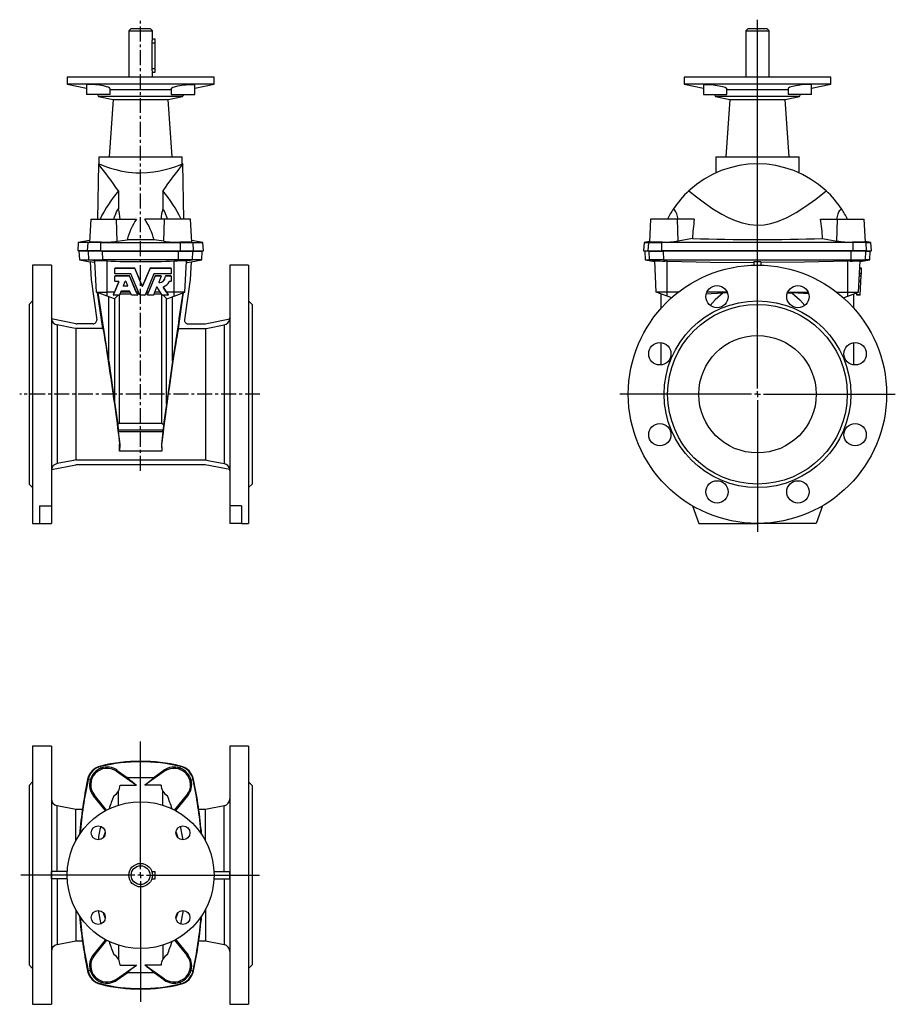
# Model space of a CAD drawing. Extents: x -3 to 26.3, y -4.8 to 28.2.
import ezdxf

# ---------------------------------------------------------------- set-up
doc = ezdxf.new("R2010")
doc.units = 0
doc.linetypes.add('CENTERX2', pattern=[0.8, 0.5, -0.1, 0.1, -0.1])
doc.layers.get('0').update_dxf_attribs({"linetype": 'CONTINUOUS'})
doc.layers.add('FORMAT', color=7, linetype='CONTINUOUS')

# ---------------------------------------------------------------- blocks, each defined once
blk = doc.blocks.new('SW_CENTERMARKSYMBOL_0')
at = {"layer": 'FORMAT', "color": 0}
for p, q in [((0, 0.197), (0, 12.56)), ((-0.197, 0), (-4.613, 0)), ((0, 0), (-0.098, 0)), ((0, 0), (0, 0.098)), ((0, 0), (0, -0.098)), ((0, 0), (0.098, 0)), ((0.197, 0), (4.622, 0)), ((0, -0.197), (0, -4.613))]:
    blk.add_line(p, q, dxfattribs=at)
blk = doc.blocks.new('SW_CENTERMARKSYMBOL_1')
at = {"layer": 'FORMAT', "color": 0}
for p, q in [((0, 0.197), (0, 4.485)), ((-0.197, 0), (-4.016, 0)), ((0, 0), (-0.098, 0)), ((0, 0), (0, 0.098)), ((0, 0), (0, -0.098)), ((0, 0), (0.098, 0)), ((0.197, 0), (3.983, 0)), ((0, -0.197), (0, -4.248))]:
    blk.add_line(p, q, dxfattribs=at)

msp = doc.modelspace()

# ---------------------------------------------------------------- linework, layer by layer
at = {"color": 7, "linetype": 'CONTINUOUS'}
for p, q in [((0.695, 27.908), (0.616, 27.829)), ((0.616, 27.829), (0.616, 26.284)), ((0.616, 27.829), (1.404, 27.829)), ((0.695, 27.908), (1.325, 27.908)), ((1.404, 27.829), (1.325, 27.908)), ((1.404, 27.552), (1.404, 27.829)), ((21.38, 27.908), (21.301, 27.829)), ((21.301, 27.829), (21.301, 26.284)), ((21.301, 27.829), (21.695, 27.829)), ((21.38, 27.908), (21.695, 27.908)), ((21.695, 27.908), (22.01, 27.908)), ((21.695, 27.829), (22.089, 27.829)), ((22.089, 27.829), (22.01, 27.908)), ((22.089, 26.284), (22.089, 27.829)), ((1.386, 27.435), (1.386, 26.569)), ((1.502, 27.553), (1.403, 27.553)), ((1.502, 27.435), (1.502, 27.553)), ((1.502, 26.569), (1.502, 27.435)), ((1.403, 26.451), (1.502, 26.451)), ((1.404, 26.284), (1.404, 26.452)), ((1.502, 26.451), (1.502, 26.569)), ((-1.451, 26.284), (-1.451, 26.048)), ((3.471, 26.284), (-1.451, 26.284)), ((3.471, 26.048), (3.471, 26.284)), ((19.234, 26.284), (19.234, 26.048)), ((21.695, 26.284), (19.234, 26.284)), ((24.156, 26.284), (21.695, 26.284)), ((24.156, 26.048), (24.156, 26.284)), ((-1.451, 26.048), (-0.803, 25.911)), ((3.471, 26.048), (-1.451, 26.048)), ((-0.803, 26.015), (-0.803, 25.694)), ((-0.016, 25.694), (-0.016, 25.898)), ((2.036, 25.851), (-0.016, 25.851)), ((2.036, 25.898), (2.036, 25.694)), ((2.824, 25.911), (3.471, 26.048)), ((2.824, 25.694), (2.824, 26.015)), ((19.234, 26.048), (19.881, 25.911)), ((21.695, 26.048), (19.234, 26.048)), ((19.881, 26.014), (19.881, 25.694)), ((20.669, 25.694), (20.669, 25.898)), ((21.695, 25.851), (20.669, 25.851)), ((24.156, 26.048), (21.695, 26.048)), ((22.721, 25.851), (21.695, 25.851)), ((22.721, 25.898), (22.721, 25.694)), ((23.508, 25.911), (24.156, 26.048)), ((23.508, 25.694), (23.508, 26.014)), ((-0.016, 25.694), (-0.803, 25.694)), ((-0.434, 25.694), (-0.399, 25.635)), ((-0.399, 25.635), (0.086, 25.532)), ((2.42, 25.635), (-0.399, 25.635)), ((0.086, 25.532), (-0.049, 23.607)), ((0.086, 25.532), (1.935, 25.532)), ((1.935, 25.532), (2.42, 25.635)), ((2.069, 23.607), (1.935, 25.532)), ((2.036, 25.694), (2.824, 25.694)), ((2.42, 25.635), (2.454, 25.694)), ((19.881, 25.694), (20.275, 25.694)), ((20.251, 25.694), (20.285, 25.635)), ((20.275, 25.694), (20.669, 25.694)), ((20.285, 25.635), (20.77, 25.532)), ((21.695, 25.635), (20.285, 25.635)), ((20.77, 25.532), (20.636, 23.607)), ((20.77, 25.532), (22.619, 25.532)), ((23.104, 25.635), (21.695, 25.635)), ((22.619, 25.532), (23.104, 25.635)), ((22.754, 23.607), (22.619, 25.532)), ((23.115, 25.694), (22.721, 25.694)), ((23.104, 25.635), (23.139, 25.694)), ((23.508, 25.694), (23.115, 25.694)), ((-0.388, 23.607), (-0.388, 23.37)), ((-0.388, 23.607), (2.408, 23.607)), ((2.408, 23.371), (2.408, 23.607)), ((20.297, 23.607), (20.297, 23.071)), ((20.297, 23.607), (23.093, 23.607)), ((23.093, 23.069), (23.093, 23.607)), ((-0.407, 23.371), (-0.44, 21.521)), ((-0.385, 23.371), (-0.407, 23.371)), ((2.427, 23.371), (2.408, 23.371)), ((2.46, 21.521), (2.427, 23.371)), ((0.265, 22.47), (0.265, 21.861)), ((1.755, 22.47), (1.755, 21.861)), ((-0.663, 21.521), (-0.704, 20.751)), ((-0.663, 21.521), (0.204, 21.521)), ((0.204, 21.521), (0.869, 21.521)), ((1.816, 21.521), (1.151, 21.521)), ((2.683, 21.521), (1.816, 21.521)), ((2.724, 20.751), (2.683, 21.521)), ((18.112, 21.521), (18.072, 20.748)), ((19.01, 21.521), (18.112, 21.521)), ((19.577, 21.521), (19.01, 21.521)), ((23.813, 21.521), (24.38, 21.521)), ((24.38, 21.521), (25.278, 21.521)), ((25.318, 20.748), (25.278, 21.521)), ((-0.701, 20.803), (-1.082, 20.736)), ((0.227, 20.777), (0.558, 20.825)), ((1.794, 20.777), (1.463, 20.825)), ((3.102, 20.736), (2.721, 20.803)), ((19.514, 20.867), (19.035, 20.785)), ((23.876, 20.867), (24.355, 20.785)), ((-1.082, 20.736), (-1.096, 20.458)), ((-0.753, 20.736), (-1.082, 20.736)), ((-0.324, 20.736), (-0.753, 20.736)), ((-0.324, 20.736), (2.344, 20.736)), ((2.344, 20.736), (2.773, 20.736)), ((2.773, 20.736), (3.102, 20.736)), ((3.116, 20.458), (3.102, 20.736)), ((17.891, 20.736), (17.876, 20.458)), ((18.073, 20.768), (17.891, 20.736)), ((17.891, 20.736), (18.049, 20.736)), ((18.049, 20.736), (18.492, 20.736)), ((24.898, 20.736), (18.492, 20.736)), ((25.341, 20.736), (24.898, 20.736)), ((25.499, 20.736), (25.317, 20.768)), ((25.341, 20.736), (25.499, 20.736)), ((25.514, 20.458), (25.499, 20.736)), ((-0.767, 20.458), (-1.096, 20.458)), ((-1.058, 20.45), (-1.042, 20.152)), ((-0.741, 20.45), (-1.058, 20.45)), ((-1.042, 20.152), (-0.684, 20.088)), ((-1.042, 20.152), (-0.725, 20.152)), ((-0.327, 20.458), (-0.767, 20.458)), ((-0.265, 20.45), (-0.741, 20.45)), ((-0.725, 20.152), (-0.262, 20.152)), ((-0.327, 20.458), (2.348, 20.458)), ((-0.265, 20.45), (2.285, 20.45)), ((2.282, 20.152), (-0.262, 20.152)), ((0.577, 20.458), (0.577, 20.45)), ((1.443, 20.45), (1.443, 20.458)), ((2.745, 20.152), (2.282, 20.152)), ((2.285, 20.45), (2.761, 20.45)), ((2.348, 20.458), (2.787, 20.458)), ((2.704, 20.088), (3.063, 20.152)), ((3.063, 20.152), (2.745, 20.152)), ((2.761, 20.45), (3.078, 20.45)), ((2.787, 20.458), (3.116, 20.458)), ((3.063, 20.152), (3.078, 20.45)), ((17.876, 20.458), (18.035, 20.458)), ((17.915, 20.45), (17.931, 20.152)), ((18.061, 20.45), (17.915, 20.45)), ((17.931, 20.152), (18.249, 20.096)), ((17.931, 20.152), (18.076, 20.152)), ((18.035, 20.458), (18.489, 20.458)), ((18.061, 20.45), (18.549, 20.45)), ((18.552, 20.152), (18.076, 20.152)), ((24.901, 20.458), (18.489, 20.458)), ((24.841, 20.45), (18.549, 20.45)), ((18.552, 20.152), (24.838, 20.152)), ((21.262, 20.458), (21.262, 20.45)), ((22.128, 20.45), (22.128, 20.458)), ((24.838, 20.152), (25.314, 20.152)), ((25.329, 20.45), (24.841, 20.45)), ((25.355, 20.458), (24.901, 20.458)), ((25.141, 20.096), (25.459, 20.152)), ((25.459, 20.152), (25.314, 20.152)), ((25.329, 20.45), (25.474, 20.45)), ((25.355, 20.458), (25.514, 20.458)), ((25.459, 20.152), (25.474, 20.45)), ((-1.982, 19.977), (-2.612, 19.977)), ((-2.612, 19.977), (-2.612, 11.316)), ((-1.982, 19.977), (-1.982, 11.907)), ((-0.684, 20.089), (-0.652, 19.489)), ((-0.522, 20.115), (-0.527, 20.114)), ((-0.473, 19.072), (-0.527, 20.114)), ((-0.112, 20.116), (-0.219, 20.118)), ((0.15, 19.864), (0.15, 19.867)), ((0.15, 19.694), (0.15, 19.864)), ((0.805, 19.877), (0.159, 19.877)), ((0.159, 19.874), (0.805, 19.874)), ((1.06, 19.276), (0.814, 19.871)), ((0.814, 19.868), (1.06, 19.273)), ((1.325, 19.871), (1.078, 19.276)), ((1.078, 19.273), (1.325, 19.868)), ((2.03, 19.877), (1.333, 19.877)), ((1.333, 19.874), (2.03, 19.874)), ((2.04, 19.864), (2.04, 19.867)), ((2.04, 19.864), (2.04, 19.694)), ((2.132, 20.116), (2.239, 20.118)), ((2.493, 19.072), (2.548, 20.114)), ((2.542, 20.115), (2.548, 20.114)), ((2.704, 20.089), (2.673, 19.489)), ((4.632, 19.977), (4.002, 19.977)), ((4.002, 19.977), (4.002, 11.907)), ((4.632, 19.977), (4.632, 11.316)), ((18.248, 20.116), (18.262, 20.118)), ((18.303, 19.072), (18.248, 20.116)), ((18.593, 20.115), (18.663, 20.114)), ((21.577, 20.089), (21.577, 19.976)), ((21.813, 20.089), (21.813, 19.976)), ((24.797, 20.115), (24.726, 20.114)), ((25.087, 19.072), (25.142, 20.116)), ((25.142, 20.116), (25.128, 20.118)), ((25.188, 19.874), (25.129, 19.877)), ((25.179, 19.694), (25.188, 19.864)), ((-0.652, 19.489), (-0.463, 18.143)), ((0.15, 19.606), (0.15, 19.609)), ((0.15, 19.436), (0.15, 19.606)), ((0.679, 19.685), (0.159, 19.685)), ((0.632, 19.618), (0.159, 19.618)), ((0.159, 19.615), (0.632, 19.615)), ((0.865, 19.072), (0.641, 19.612)), ((0.641, 19.609), (0.901, 18.981)), ((0.98, 18.974), (0.687, 19.679)), ((1.451, 19.679), (1.158, 18.974)), ((1.237, 18.981), (1.498, 19.609)), ((1.498, 19.612), (1.273, 19.072)), ((2.03, 19.685), (1.46, 19.685)), ((1.69, 19.618), (1.506, 19.618)), ((1.506, 19.615), (1.69, 19.615)), ((1.699, 19.602), (1.617, 19.403)), ((1.7, 19.606), (1.7, 19.609)), ((1.841, 19.609), (1.841, 19.606)), ((2.03, 19.618), (1.85, 19.618)), ((1.85, 19.615), (2.03, 19.615)), ((2.04, 19.606), (2.04, 19.609)), ((2.04, 19.606), (2.04, 19.436)), ((2.673, 19.489), (2.483, 18.143)), ((25.175, 19.615), (25.116, 19.618)), ((25.179, 19.685), (25.12, 19.688)), ((25.165, 19.436), (25.174, 19.606)), ((25.175, 19.615), (25.178, 19.679)), ((0.099, 18.981), (0.279, 19.413)), ((0.279, 19.417), (0.136, 19.072)), ((0.27, 19.426), (0.159, 19.426)), ((0.279, 19.419), (0.279, 19.417)), ((0.431, 19.287), (0.492, 19.433)), ((0.44, 19.277), (0.561, 19.277)), ((0.561, 19.274), (0.44, 19.274)), ((0.509, 19.433), (0.57, 19.287)), ((1.547, 19.236), (1.438, 18.974)), ((1.733, 18.972), (1.564, 19.237)), ((1.878, 19.072), (1.772, 19.238)), ((1.772, 19.235), (1.933, 18.982)), ((2.03, 19.426), (1.976, 19.426)), ((25.165, 19.426), (25.106, 19.43)), ((25.142, 18.981), (25.164, 19.413)), ((-0.473, 19.072), (-0.112, 19.072)), ((-0.112, 18.94), (-0.473, 19.072)), ((-0.261, 17.848), (-0.43, 19.056)), ((0.136, 19.072), (-0.112, 19.072)), ((0.133, 18.851), (-0.112, 18.94)), ((-0.061, 16.755), (-0.061, 18.922)), ((0.099, 18.987), (0.126, 19.05)), ((0.099, 18.983), (0.099, 18.977)), ((0.292, 18.968), (0.108, 18.968)), ((0.126, 19.05), (0.136, 19.072)), ((0.142, 18.853), (0.133, 18.851)), ((0.257, 18.968), (0.142, 18.853)), ((0.142, 15.318), (0.142, 18.853)), ((0.351, 19.094), (0.301, 18.974)), ((0.301, 14.676), (0.301, 18.975)), ((0.317, 19.012), (0.684, 19.012)), ((0.659, 19.072), (0.342, 19.072)), ((0.641, 19.1), (0.36, 19.1)), ((0.7, 18.974), (0.65, 19.094)), ((0.893, 18.968), (0.709, 18.968)), ((0.865, 19.072), (0.875, 19.05)), ((0.939, 19.072), (0.865, 19.072)), ((0.875, 19.05), (0.901, 18.987)), ((0.891, 19.012), (0.964, 19.012)), ((0.902, 18.977), (0.902, 18.983)), ((1.15, 18.968), (0.989, 18.968)), ((1.174, 19.012), (1.247, 19.012)), ((1.273, 19.072), (1.199, 19.072)), ((1.236, 18.983), (1.236, 18.977)), ((1.237, 18.987), (1.263, 19.05)), ((1.43, 18.968), (1.246, 18.968)), ((1.263, 19.05), (1.273, 19.072)), ((1.454, 19.012), (1.707, 19.012)), ((1.669, 19.072), (1.479, 19.072)), ((1.719, 14.676), (1.719, 18.994)), ((1.925, 18.968), (1.741, 18.968)), ((1.763, 18.968), (1.878, 18.853)), ((2.132, 19.072), (1.878, 19.072)), ((1.878, 19.072), (1.894, 19.05)), ((1.878, 18.853), (1.888, 18.851)), ((1.878, 15.318), (1.878, 18.853)), ((1.888, 18.851), (2.132, 18.94)), ((1.894, 19.05), (1.933, 18.988)), ((1.934, 18.977), (1.934, 18.983)), ((2.081, 16.755), (2.081, 18.922)), ((2.493, 19.072), (2.132, 19.072)), ((2.132, 18.94), (2.493, 19.072)), ((2.281, 17.848), (2.451, 19.056)), ((18.663, 19.072), (18.303, 19.072)), ((18.663, 18.94), (18.303, 19.072)), ((18.467, 18.533), (18.467, 19.012)), ((19.045, 19.072), (18.663, 19.072)), ((18.818, 18.884), (18.663, 18.94)), ((20.681, 19.072), (19.997, 19.072)), ((20.69, 19.05), (20.544, 19.049)), ((22.7, 19.05), (22.846, 19.049)), ((22.709, 19.072), (23.393, 19.072)), ((24.345, 19.072), (24.726, 19.072)), ((24.571, 18.884), (24.726, 18.94)), ((24.726, 19.072), (25.087, 19.072)), ((24.726, 18.94), (25.087, 19.072)), ((24.923, 18.533), (24.923, 19.012)), ((25.141, 18.968), (25.023, 18.974)), ((25.024, 18.987), (25.027, 19.05)), ((-2.612, 18.776), (-2.73, 18.658)), ((-2.73, 18.658), (-2.73, 12.635)), ((4.75, 18.658), (4.632, 18.776)), ((4.75, 18.658), (4.75, 12.635)), ((-1.157, 18.011), (-1.98, 18.171)), ((3.177, 18.011), (4, 18.171)), ((-1.161, 17.848), (-1.161, 13.445)), ((-0.261, 17.848), (-1.161, 17.848)), ((-0.58, 18.009), (-1.134, 18.009)), ((2.281, 17.848), (3.181, 17.848)), ((2.6, 18.009), (3.155, 18.009)), ((3.181, 17.848), (3.181, 13.445)), ((18.467, 16.631), (18.467, 17.374)), ((24.923, 16.631), (24.923, 17.374)), ((-0.061, 16.755), (0.142, 15.318)), ((2.081, 16.755), (1.878, 15.318)), ((0.142, 15.318), (0.243, 14.633)), ((1.878, 15.318), (1.777, 14.633)), ((0.301, 14.676), (0.243, 14.633)), ((0.243, 14.633), (0.257, 14.445)), ((0.301, 14.676), (1.719, 14.676)), ((1.719, 14.676), (1.777, 14.633)), ((1.777, 14.633), (1.763, 14.445)), ((0.263, 14.39), (0.308, 13.976)), ((1.758, 14.39), (1.712, 13.976)), ((0.308, 13.976), (0.301, 13.737)), ((0.308, 13.976), (0.307, 13.976)), ((1.712, 13.976), (1.713, 13.976)), ((1.712, 13.976), (1.719, 13.737)), ((-1.98, 13.122), (-1.157, 13.282)), ((-1.161, 13.445), (3.181, 13.445)), ((3.155, 13.284), (-1.134, 13.284)), ((4, 13.122), (3.177, 13.282)), ((-2.73, 12.635), (-2.612, 12.517)), ((4.632, 12.517), (4.75, 12.635)), ((-2.376, 11.907), (-1.982, 11.907)), ((-2.376, 11.907), (-2.376, 11.316)), ((-1.982, 11.907), (-1.982, 11.316)), ((4.396, 11.907), (4.002, 11.907)), ((4.002, 11.907), (4.002, 11.316)), ((4.396, 11.907), (4.396, 11.316)), ((19.511, 11.907), (19.726, 11.316)), ((23.878, 11.907), (23.663, 11.316)), ((-2.612, 11.316), (-2.376, 11.316)), ((-2.376, 11.316), (-1.982, 11.316)), ((4.396, 11.316), (4.002, 11.316)), ((4.396, 11.316), (4.632, 11.316)), ((19.726, 11.316), (21.695, 11.316)), ((23.663, 11.316), (21.695, 11.316)), ((-1.982, 3.851), (-2.612, 3.851)), ((-2.612, 3.851), (-2.612, -4.81)), ((-1.982, 3.851), (-1.982, -4.81)), ((4.632, 3.851), (4.002, 3.851)), ((4.002, 3.851), (4.002, -4.81)), ((4.632, 3.851), (4.632, -4.81)), ((0.204, 3.003), (0.869, 2.538)), ((0.227, 3.035), (0.558, 2.8)), ((1.816, 3.003), (1.151, 2.538)), ((1.794, 3.035), (1.463, 2.8)), ((-2.612, 2.65), (-2.73, 2.532)), ((4.75, 2.532), (4.632, 2.65)), ((-2.73, 2.532), (-2.73, -3.492)), ((0.265, 1.865), (0.265, 2.339)), ((0.321, 2.538), (0.869, 2.538)), ((1.699, 2.538), (1.151, 2.538)), ((1.755, 1.865), (1.755, 2.339)), ((4.75, 2.532), (4.75, -3.492)), ((-0.177, 1.701), (-0.57, 2.181)), ((-0.132, 1.7), (-0.54, 2.205)), ((2.152, 1.7), (2.56, 2.205)), ((2.197, 1.701), (2.59, 2.181)), ((-1.161, 1.725), (-1.791, 1.847)), ((-0.942, 1.725), (-1.161, 1.725)), ((-1.161, 0.678), (-1.161, 1.725)), ((-0.177, 1.701), (-0.186, 1.667)), ((2.197, 1.701), (2.207, 1.668)), ((3.181, 1.725), (2.962, 1.725)), ((3.811, 1.847), (3.181, 1.725)), ((3.181, 0.678), (3.181, 1.725)), ((-0.176, 0.964), (-0.242, 0.776)), ((2.197, 0.964), (2.262, 0.776)), ((-1.448, -0.362), (-1.98, -0.362)), ((-1.448, -0.598), (-1.98, -0.598)), ((1.386, -0.362), (1.502, -0.362)), ((1.386, -0.598), (1.502, -0.598)), ((1.502, -0.598), (1.502, -0.362)), ((3.468, -0.362), (4, -0.362)), ((3.468, -0.598), (4, -0.598)), ((-1.161, -1.638), (-1.161, -2.685)), ((3.181, -1.638), (3.181, -2.685)), ((-0.414, -1.665), (-0.326, -2.118)), ((2.434, -1.665), (2.346, -2.118)), ((-0.186, -2.628), (-0.177, -2.661)), ((2.206, -2.627), (2.197, -2.661)), ((-1.791, -2.807), (-1.161, -2.685)), ((-1.161, -2.685), (-0.942, -2.685)), ((-0.177, -2.661), (-0.57, -3.14)), ((-0.132, -2.66), (-0.54, -3.164)), ((0.265, -2.825), (0.265, -3.298)), ((1.755, -2.825), (1.755, -3.298)), ((2.152, -2.66), (2.56, -3.164)), ((2.197, -2.661), (2.59, -3.14)), ((2.962, -2.685), (3.181, -2.685)), ((3.181, -2.685), (3.811, -2.807)), ((-2.73, -3.492), (-2.612, -3.61)), ((0.204, -3.963), (0.869, -3.497)), ((0.321, -3.497), (0.869, -3.497)), ((1.699, -3.497), (1.151, -3.497)), ((1.816, -3.963), (1.151, -3.497)), ((4.632, -3.61), (4.75, -3.492)), ((0.227, -3.995), (0.558, -3.76)), ((1.794, -3.995), (1.463, -3.76)), ((-2.612, -4.81), (-1.982, -4.81)), ((4.002, -4.81), (4.632, -4.81))]:
    msp.add_line(p, q, dxfattribs=at)
at = {"color": 8, "linetype": 'CONTINUOUS'}
for p, q in [((1.386, 27.435), (1.502, 27.435)), ((1.386, 26.569), (1.502, 26.569)), ((0.227, 20.777), (0.204, 21.521)), ((1.794, 20.777), (1.816, 21.521)), ((19.035, 20.785), (19.01, 21.521)), ((24.355, 20.785), (24.38, 21.521)), ((-0.767, 20.458), (-0.753, 20.736)), ((-0.682, 20.748), (-0.753, 20.736)), ((-0.327, 20.458), (-0.324, 20.736)), ((-0.31, 20.746), (-0.324, 20.736)), ((2.33, 20.746), (2.344, 20.736)), ((2.348, 20.458), (2.344, 20.736)), ((2.703, 20.748), (2.773, 20.736)), ((2.787, 20.458), (2.773, 20.736)), ((18.035, 20.458), (18.049, 20.736)), ((18.106, 20.746), (18.049, 20.736)), ((18.489, 20.458), (18.492, 20.736)), ((18.507, 20.748), (18.492, 20.736)), ((24.883, 20.748), (24.898, 20.736)), ((24.901, 20.458), (24.898, 20.736)), ((25.284, 20.746), (25.341, 20.736)), ((25.355, 20.458), (25.341, 20.736)), ((-0.725, 20.152), (-0.741, 20.45)), ((-0.522, 20.115), (-0.725, 20.152)), ((-0.262, 20.152), (-0.265, 20.45)), ((-0.219, 20.118), (-0.262, 20.152)), ((2.239, 20.118), (2.282, 20.152)), ((2.282, 20.152), (2.285, 20.45)), ((2.542, 20.115), (2.745, 20.152)), ((2.745, 20.152), (2.761, 20.45)), ((18.076, 20.152), (18.061, 20.45)), ((18.262, 20.118), (18.076, 20.152)), ((18.552, 20.152), (18.549, 20.45)), ((18.593, 20.115), (18.552, 20.152)), ((24.797, 20.115), (24.838, 20.152)), ((24.838, 20.152), (24.841, 20.45)), ((25.128, 20.118), (25.314, 20.152)), ((25.314, 20.152), (25.329, 20.45)), ((-0.112, 19.072), (-0.112, 20.116)), ((0.159, 19.874), (0.159, 19.877)), ((0.805, 19.874), (0.805, 19.877)), ((0.814, 19.868), (0.814, 19.871)), ((1.325, 19.868), (1.325, 19.871)), ((1.333, 19.874), (1.333, 19.877)), ((2.03, 19.874), (2.03, 19.877)), ((2.132, 19.072), (2.132, 20.116)), ((18.663, 19.072), (18.663, 20.114)), ((24.726, 19.072), (24.726, 20.114)), ((25.188, 19.864), (25.129, 19.867)), ((0.159, 19.615), (0.159, 19.618)), ((0.632, 19.615), (0.632, 19.618)), ((0.641, 19.609), (0.641, 19.612)), ((1.498, 19.609), (1.498, 19.612)), ((1.506, 19.615), (1.506, 19.618)), ((1.69, 19.615), (1.69, 19.618)), ((1.85, 19.615), (1.85, 19.618)), ((2.03, 19.615), (2.03, 19.618)), ((25.174, 19.606), (25.115, 19.609)), ((25.178, 19.679), (25.119, 19.682)), ((25.179, 19.694), (25.12, 19.697)), ((0.279, 19.413), (0.279, 19.417)), ((0.44, 19.274), (0.44, 19.277)), ((0.561, 19.274), (0.561, 19.277)), ((1.06, 19.273), (1.06, 19.276)), ((1.078, 19.273), (1.078, 19.276)), ((1.625, 19.39), (1.625, 19.393)), ((1.772, 19.235), (1.772, 19.238)), ((25.164, 19.413), (25.105, 19.417)), ((25.165, 19.436), (25.107, 19.439)), ((-0.112, 18.94), (-0.112, 19.072)), ((0.099, 18.981), (0.099, 18.987)), ((0.901, 18.981), (0.901, 18.987)), ((1.237, 18.981), (1.237, 18.987)), ((1.933, 18.982), (1.933, 18.988)), ((2.132, 18.94), (2.132, 19.072)), ((18.663, 18.94), (18.663, 19.072)), ((24.726, 18.94), (24.726, 19.072)), ((25.142, 18.981), (25.024, 18.987)), ((-1.791, 17.971), (-1.791, 13.322)), ((3.811, 17.971), (3.811, 13.322)), ((1.763, 14.445), (0.257, 14.445)), ((1.758, 14.39), (0.263, 14.39)), ((1.719, 13.737), (0.301, 13.737)), ((-0.327, 3.18), (-0.324, 3.166)), ((-0.31, 3.109), (-0.324, 3.166)), ((0.227, 3.035), (0.204, 3.003)), ((1.794, 3.035), (1.816, 3.003)), ((2.33, 3.109), (2.344, 3.166)), ((2.348, 3.18), (2.344, 3.166)), ((-0.767, 2.726), (-0.753, 2.723)), ((-0.682, 2.708), (-0.753, 2.723)), ((2.703, 2.708), (2.773, 2.723)), ((2.787, 2.726), (2.773, 2.723)), ((-0.57, 2.181), (-0.54, 2.205)), ((2.59, 2.181), (2.56, 2.205)), ((-1.791, -0.362), (-1.791, 1.847)), ((3.811, -0.362), (3.811, 1.847)), ((-1.791, -0.598), (-1.791, -2.807)), ((3.811, -0.598), (3.811, -2.807)), ((-0.57, -3.14), (-0.54, -3.164)), ((2.59, -3.14), (2.56, -3.164)), ((-0.767, -3.686), (-0.753, -3.683)), ((-0.682, -3.668), (-0.753, -3.683)), ((2.703, -3.668), (2.773, -3.683)), ((2.787, -3.686), (2.773, -3.683)), ((-0.327, -4.14), (-0.324, -4.126)), ((-0.31, -4.069), (-0.324, -4.126)), ((0.227, -3.995), (0.204, -3.963)), ((1.794, -3.995), (1.816, -3.963)), ((2.33, -4.069), (2.344, -4.126)), ((2.348, -4.14), (2.344, -4.126))]:
    msp.add_line(p, q, dxfattribs=at)
at = {"color": 7, "linetype": 'CONTINUOUS'}
for points in [[(1.403, 27.552), (1.404, 27.553), (1.401, 27.543), (1.396, 27.522), (1.39, 27.491), (1.386, 27.453), (1.386, 27.435)], [(-0.13, 25.96), (-0.239, 25.986), (-0.369, 26.009), (-0.502, 26.025), (-0.624, 26.034), (-0.72, 26.035), (-0.782, 26.028), (-0.803, 26.015)], [(-0.021, 25.898), (-0.026, 25.914), (-0.076, 25.941), (-0.13, 25.96)], [(2.041, 25.898), (2.046, 25.914), (2.096, 25.941), (2.15, 25.96)], [(2.15, 25.96), (2.259, 25.986), (2.389, 26.009), (2.523, 26.025), (2.644, 26.034), (2.741, 26.035), (2.802, 26.028), (2.823, 26.015)], [(19.886, 26.014), (19.893, 26.025), (19.945, 26.034), (20.033, 26.035), (20.148, 26.028), (20.276, 26.015), (20.405, 25.994), (20.52, 25.969), (20.609, 25.941), (20.66, 25.913), (20.663, 25.898)], [(23.504, 26.014), (23.497, 26.025), (23.445, 26.034), (23.356, 26.035), (23.242, 26.028), (23.114, 26.015), (22.985, 25.994), (22.87, 25.969), (22.781, 25.941), (22.73, 25.913), (22.727, 25.898)], [(-0.385, 23.37), (-0.374, 23.365), (-0.328, 23.347), (-0.248, 23.316), (-0.137, 23.276), (0.004, 23.229), (0.179, 23.179), (0.383, 23.132), (0.604, 23.096), (0.846, 23.073), (1.01, 23.069)], [(1.01, 23.069), (1.23, 23.077), (1.45, 23.1), (1.651, 23.135), (1.839, 23.179), (2.011, 23.227), (2.16, 23.276), (2.278, 23.319), (2.362, 23.352), (2.396, 23.366), (2.408, 23.371)], [(19.395, 22.47), (19.649, 22.263), (19.918, 22.061), (20.201, 21.868), (20.499, 21.688), (20.717, 21.573), (20.944, 21.472), (21.18, 21.39), (21.435, 21.334), (21.695, 21.314), (21.923, 21.33), (22.148, 21.374), (22.365, 21.441), (22.687, 21.579), (22.991, 21.745), (23.278, 21.928), (23.649, 22.193), (23.995, 22.47)], [(0.11, 21.521), (0.124, 21.565), (0.174, 21.702), (0.202, 21.767), (0.234, 21.824), (0.265, 21.861)], [(1.91, 21.521), (1.896, 21.565), (1.847, 21.702), (1.818, 21.767), (1.786, 21.824), (1.755, 21.861)], [(19.035, 21.521), (19.026, 21.565), (18.989, 21.702), (18.961, 21.767), (18.924, 21.824), (18.877, 21.861)], [(24.355, 21.521), (24.363, 21.565), (24.401, 21.702), (24.428, 21.767), (24.466, 21.824), (24.513, 21.861)], [(1.463, 20.825), (0.877, 20.828), (0.558, 20.825)], [(-0.702, 20.751), (-0.7, 20.749), (-0.682, 20.748)], [(2.722, 20.751), (2.72, 20.749), (2.703, 20.748)], [(18.106, 20.746), (18.082, 20.745), (18.072, 20.747), (18.073, 20.748)], [(25.284, 20.746), (25.308, 20.745), (25.318, 20.747), (25.317, 20.748)], [(-0.525, 20.06), (-0.545, 20.064), (-0.684, 20.089)], [(2.545, 20.06), (2.566, 20.064), (2.704, 20.089)], [(18.663, 20.114), (20.12, 20.075), (21.577, 20.06)], [(21.813, 20.089), (21.695, 20.088), (21.577, 20.089)], [(24.726, 20.114), (23.27, 20.075), (21.813, 20.06)], [(25.188, 19.864), (25.188, 19.866), (25.188, 19.868), (25.188, 19.869), (25.188, 19.871), (25.188, 19.872), (25.188, 19.873), (25.188, 19.873), (25.188, 19.874)], [(25.174, 19.606), (25.174, 19.608), (25.175, 19.609), (25.175, 19.611), (25.175, 19.612), (25.175, 19.614), (25.175, 19.614), (25.175, 19.615), (25.175, 19.615)], [(25.178, 19.679), (25.178, 19.68), (25.178, 19.681), (25.178, 19.682), (25.178, 19.683), (25.178, 19.684), (25.179, 19.684), (25.179, 19.685), (25.179, 19.685)], [(25.179, 19.685), (25.179, 19.685), (25.179, 19.686), (25.179, 19.686), (25.179, 19.688), (25.179, 19.689), (25.179, 19.691), (25.179, 19.692), (25.179, 19.694)], [(1.772, 19.238), (1.771, 19.239), (1.771, 19.241)], [(25.164, 19.413), (25.164, 19.416), (25.165, 19.418), (25.165, 19.42), (25.165, 19.422), (25.165, 19.424), (25.165, 19.425), (25.165, 19.426), (25.165, 19.426)], [(25.165, 19.426), (25.165, 19.427), (25.165, 19.427), (25.165, 19.428), (25.165, 19.429), (25.165, 19.431), (25.165, 19.432), (25.165, 19.434), (25.165, 19.436)], [(0.099, 18.983), (0.099, 18.985), (0.099, 18.987)], [(0.901, 18.987), (0.902, 18.985), (0.902, 18.983)], [(1.236, 18.983), (1.236, 18.985), (1.237, 18.987)], [(19.977, 19.016), (20.147, 19.027), (20.544, 19.049)], [(20.544, 19.049), (20.279, 18.808), (20.111, 18.624)], [(23.413, 19.016), (23.243, 19.027), (22.846, 19.049)], [(22.846, 19.049), (23.111, 18.808), (23.279, 18.624)], [(25.023, 18.974), (25.023, 18.974), (25.023, 18.975), (25.023, 18.976), (25.023, 18.978), (25.023, 18.98), (25.023, 18.982), (25.024, 18.985), (25.024, 18.987)], [(25.141, 18.968), (25.141, 18.968), (25.141, 18.969), (25.141, 18.97), (25.141, 18.972), (25.141, 18.974), (25.141, 18.976), (25.142, 18.979), (25.142, 18.981)], [(-1.161, 17.848), (-1.242, 17.864), (-1.791, 17.971)], [(-0.261, 17.848), (-0.255, 17.832), (-0.248, 17.802), (-0.239, 17.758), (-0.228, 17.702), (-0.215, 17.632), (-0.201, 17.55), (-0.185, 17.456), (-0.168, 17.351), (-0.149, 17.234), (-0.13, 17.108), (-0.109, 16.973), (-0.087, 16.83), (-0.064, 16.679), (-0.041, 16.521), (-0.017, 16.358), (0.008, 16.191), (0.033, 16.02), (0.057, 15.847), (0.082, 15.672), (0.106, 15.498), (0.13, 15.324), (0.154, 15.153), (0.177, 14.984), (0.199, 14.82), (0.22, 14.661), (0.24, 14.508), (0.259, 14.362), (0.276, 14.224), (0.292, 14.095), (0.307, 13.976)], [(2.281, 17.848), (2.275, 17.832), (2.268, 17.802), (2.259, 17.758), (2.248, 17.702), (2.236, 17.632), (2.221, 17.55), (2.206, 17.456), (2.188, 17.351), (2.17, 17.234), (2.15, 17.108), (2.129, 16.973), (2.107, 16.83), (2.084, 16.679), (2.061, 16.521), (2.037, 16.358), (2.012, 16.191), (1.988, 16.02), (1.963, 15.847), (1.938, 15.672), (1.914, 15.498), (1.89, 15.324), (1.866, 15.153), (1.843, 14.984), (1.821, 14.82), (1.8, 14.661), (1.78, 14.508), (1.761, 14.362), (1.744, 14.224), (1.728, 14.095), (1.713, 13.976)], [(3.181, 17.848), (3.262, 17.864), (3.811, 17.971)], [(-1.161, 13.445), (-1.242, 13.429), (-1.791, 13.322)], [(3.181, 13.445), (3.262, 13.429), (3.811, 13.322)], [(0.558, 2.8), (1.143, 2.799), (1.463, 2.8)], [(-1.98, -0.598), (-1.979, -0.48), (-1.98, -0.362)], [(4, -0.598), (4, -0.48), (4, -0.362)], [(-0.243, -1.735), (-0.231, -1.776), (-0.176, -1.922)], [(2.263, -1.735), (2.251, -1.776), (2.196, -1.922)], [(1.463, -3.76), (0.877, -3.759), (0.558, -3.76)]]:
    msp.add_lwpolyline(points, dxfattribs=at)
for centre, radius in [((21.695, 15.647), 4.331), ((20.339, 18.92), 0.374), ((23.051, 18.92), 0.374), ((21.695, 15.647), 3.13), ((21.695, 15.647), 3.012), ((21.695, 15.647), 1.969), ((18.421, 17.003), 0.374), ((24.969, 17.003), 0.374), ((18.421, 14.291), 0.374), ((24.969, 14.291), 0.374), ((20.339, 12.373), 0.374), ((23.051, 12.373), 0.374), ((1.01, -0.48), 2.461), ((-0.41, 0.94), 0.236), ((2.43, 0.94), 0.236), ((1.01, -0.48), 0.394), ((1.01, -0.48), 0.315), ((-0.41, -1.9), 0.236), ((2.43, -1.9), 0.236)]:
    msp.add_circle(centre, radius, dxfattribs=at)
for centre, radius, start, end in [((1.802, 26.573), 0.416, 180.4821, 196.7908), ((-13.891, 12.611), 17.251, 34.853, 38.5881), ((15.911, 12.611), 17.251, 141.4119, 145.147), ((21.695, 19.985), 3.386, 47.214, 132.786), ((3.971, 19.399), 4.813, 140.3536, 153.8428), ((-1.951, 19.399), 4.813, 26.1572, 39.6464), ((21.695, 19.985), 3.386, 132.7927, 146.3464), ((21.695, 19.985), 3.386, 33.6536, 47.2073), ((-0.766, 21.517), 1.087, 0.163, 18.4459), ((2.786, 21.517), 1.087, 161.5541, 179.837), ((21.695, 19.985), 3.386, 146.3466, 153.032), ((21.695, 19.985), 3.386, 26.968, 33.6534), ((3.024, 20.139), 2.56, 147.3438, 164.4671), ((-1.004, 20.139), 2.56, 15.5329, 32.6562), ((27.115, 20.465), 7.612, 172.0265, 176.9682), ((16.275, 20.465), 7.612, 3.0318, 7.9735), ((21.695, 95.383), 74.547, 268.3235, 271.6765), ((-0.554, 11.901), 8.849, 88.4249, 90.8349), ((-0.234, 24.119), 3.374, 268.7086, 277.851), ((2.254, 24.119), 3.374, 262.149, 271.2914), ((2.574, 11.901), 8.849, 89.1651, 91.5751), ((18.352, 13.203), 7.547, 88.8219, 91.8654), ((18.559, 23.797), 3.049, 269.0198, 278.9748), ((24.831, 23.797), 3.049, 261.0252, 270.9802), ((25.038, 13.203), 7.547, 88.1346, 91.1781), ((-0.177, 0.945), 19.173, 90.1231, 91.0283), ((1.01, 50.456), 30.361, 267.882, 272.118), ((0.159, 19.867), 0.00944, 89.9615, 179.9598), ((0.159, 19.864), 0.00944, 89.9615, 179.9615), ((0.805, 19.867), 0.00945, 22.5515, 90.0209), ((0.805, 19.864), 0.00945, 22.5556, 90.0167), ((1.333, 19.867), 0.00945, 89.9792, 157.4487), ((1.333, 19.864), 0.00945, 89.9833, 157.4446), ((2.03, 19.867), 0.00944, 0.0404, 90.0383), ((2.03, 19.864), 0.00944, 0.0386, 90.0383), ((2.198, 0.945), 19.173, 88.9717, 89.8769), ((18.731, 53.212), 33.098, 269.1871, 269.7611), ((24.659, 53.212), 33.098, 270.2389, 270.8129), ((0.159, 19.694), 0.00944, 180.0402, 270.0385), ((0.159, 19.609), 0.00944, 89.9615, 179.9598), ((0.159, 19.606), 0.00944, 89.9587, 179.9626), ((0.632, 19.609), 0.00945, 22.5517, 90.0207), ((0.632, 19.606), 0.00945, 22.5517, 90.0207), ((0.679, 19.675), 0.00945, 22.5513, 90.0208), ((1.46, 19.675), 0.00945, 89.9793, 157.4483), ((1.506, 19.609), 0.00945, 89.9789, 157.4487), ((1.506, 19.606), 0.00945, 89.9789, 157.4487), ((1.633, 19.598), 0.208, 267.6765, 2.1035), ((1.633, 19.601), 0.208, 267.6777, 359.9595), ((1.69, 19.609), 0.00944, 0.0417, 90.0371), ((1.69, 19.606), 0.00944, 337.5126, 90.0604), ((1.85, 19.609), 0.00944, 89.9593, 179.9619), ((1.85, 19.606), 0.00944, 89.9584, 182.106), ((2.03, 19.694), 0.00944, 269.9617, 359.9596), ((2.03, 19.609), 0.00944, 0.0404, 90.0383), ((2.03, 19.606), 0.00944, 0.0376, 90.0411), ((0.159, 19.436), 0.00944, 180.0402, 270.0385), ((0.27, 19.417), 0.00944, 337.5126, 90.0604), ((0.44, 19.284), 0.00944, 157.5128, 270.0602), ((0.44, 19.287), 0.00944, 189.4699, 270.0331), ((0.5, 19.43), 0.00945, 22.5665, 157.4335), ((0.561, 19.284), 0.00944, 269.9398, 22.4872), ((0.561, 19.287), 0.00944, 269.9674, 350.5294), ((1.069, 19.279), 0.00945, 202.5635, 337.4365), ((1.069, 19.276), 0.00945, 202.5635, 337.4365), ((1.556, 19.232), 0.00945, 32.5544, 157.4325), ((1.625, 19.4), 0.00944, 157.5097, 267.7783), ((1.625, 19.403), 0.00944, 189.4702, 267.7502), ((1.78, 19.24), 0.00943, 112.1891, 212.5225), ((1.634, 19.598), 0.378, 292.2198, 332.1297), ((1.976, 19.417), 0.00945, 89.9813, 152.1204), ((2.03, 19.436), 0.00944, 269.9617, 359.9596), ((-204.884, -13.321), 207.019, 8.35337, 8.99581), ((0.108, 18.977), 0.00944, 157.5132, 270.0598), ((0.292, 18.977), 0.00945, 269.9789, 337.4487), ((0.36, 19.09), 0.00945, 89.984, 157.4436), ((0.641, 19.09), 0.00945, 22.5554, 90.0169), ((0.709, 18.977), 0.00945, 202.5517, 270.0207), ((0.893, 18.977), 0.00944, 269.9403, 22.4867), ((0.989, 18.977), 0.00945, 202.5516, 270.0208), ((1.15, 18.977), 0.00945, 269.9792, 337.4485), ((1.246, 18.977), 0.00944, 157.5133, 270.0597), ((1.43, 18.977), 0.00945, 269.9793, 337.4483), ((1.741, 18.977), 0.00945, 212.5551, 270.0117), ((1.925, 18.977), 0.00944, 269.9337, 32.5001), ((1.925, 18.983), 0.00943, 0.0005, 32.5418), ((206.904, -13.321), 207.019, 171.00419, 171.64663), ((-1.746, 18.206), 0.236, 180, 188.4657), ((-1.746, 18.203), 0.236, 187.7483, 258.9591), ((3.766, 18.203), 0.236, 281.0409, 352.2517), ((3.766, 18.206), 0.236, 351.5476, 0), ((-1.134, 18.127), 0.118, 259, 270), ((-0.58, 18.127), 0.118, 270, 8), ((2.6, 18.127), 0.118, 172, 270), ((3.155, 18.127), 0.118, 270, 281), ((1.981, 14.586), 1.729, 184.6798, 186.5128), ((0.039, 14.586), 1.729, 353.4872, 355.3202), ((-24.049, 14.455), 24.36, 358.3105, 358.8722), ((26.069, 14.455), 24.36, 181.1278, 181.6895), ((-1.746, 13.09), 0.236, 101.041, 172.2516), ((-1.134, 13.166), 0.118, 90, 101), ((3.155, 13.166), 0.118, 79, 90), ((3.766, 13.09), 0.236, 7.7484, 78.959), ((-1.746, 13.088), 0.236, 171.5476, 180), ((3.766, 13.088), 0.236, 0, 8.4657), ((1.01, -2.37), 5.709, 76.45, 103.55), ((1.01, -2.37), 5.694, 76.45, 103.55), ((-0.189, 2.606), 0.591, 103.55, 168.284), ((-0.189, 2.606), 0.576, 103.55, 168.284), ((-0.111, 2.551), 0.593, 109.6405, 164.606), ((-0.112, 2.552), 0.551, 55, 219), ((-0.113, 2.557), 0.587, 54.6385, 109.642), ((2.133, 2.557), 0.587, 70.358, 125.3615), ((2.132, 2.552), 0.551, 321, 125), ((2.131, 2.551), 0.593, 15.394, 70.3595), ((2.209, 2.606), 0.576, 11.716, 76.45), ((2.209, 2.606), 0.591, 11.716, 76.45), ((14.691, -0.48), 15.787, 168.284, 175.0391), ((14.691, -0.48), 15.773, 168.284, 174.9438), ((-0.117, 2.553), 0.586, 164.6049, 219.4), ((4.526, 7.191), 5.918, 227.8892, 231.831), ((-2.506, 7.191), 5.918, 308.169, 312.1108), ((2.137, 2.553), 0.586, 320.6, 15.3951), ((-12.671, -0.48), 15.773, 5.0562, 11.716), ((-12.671, -0.48), 15.787, 4.9609, 11.716), ((-0.111, 2.551), 0.432, 300.8745, 330.5499), ((-0.112, 2.552), 0.433, 330.5197, 358.1691), ((2.132, 2.552), 0.433, 181.8309, 209.4803), ((2.131, 2.551), 0.432, 209.4501, 239.1255), ((-1.746, 2.079), 0.236, 180, 259), ((6.758, -0.48), 7.16, 158.1923, 161.9275), ((-4.738, -0.48), 7.16, 18.0725, 21.8077), ((3.766, 2.079), 0.236, 281, 0), ((-0.309, 1.43), 0.302, 58.8982, 63.9257), ((2.33, 1.43), 0.302, 116.0743, 121.1018), ((3.88, 0.075), 4.342, 165.5571, 171.6362), ((-1.86, 0.075), 4.342, 8.3638, 14.4429), ((14.691, -0.48), 15.787, 184.9609, 191.716), ((14.691, -0.48), 15.773, 185.0562, 191.716), ((-12.671, -0.48), 15.773, 348.284, 354.9438), ((-12.671, -0.48), 15.787, 348.284, 355.0391), ((-1.746, -3.039), 0.236, 101, 180), ((-0.309, -2.389), 0.302, 296.0743, 301.1018), ((6.758, -0.48), 7.16, 198.0725, 201.8077), ((-4.738, -0.48), 7.16, 338.1923, 341.9275), ((2.33, -2.389), 0.302, 238.8982, 243.9257), ((3.766, -3.039), 0.236, 0, 79), ((-0.117, -3.512), 0.586, 140.6, 195.3951), ((-0.112, -3.511), 0.551, 141, 305), ((-0.111, -3.511), 0.432, 29.4501, 59.1255), ((-0.112, -3.511), 0.433, 1.8309, 29.4803), ((2.132, -3.511), 0.433, 150.5197, 178.1691), ((2.131, -3.511), 0.432, 120.8745, 150.5499), ((2.132, -3.511), 0.551, 235, 39), ((2.137, -3.512), 0.586, 344.6049, 39.4), ((4.526, -8.15), 5.918, 128.169, 132.1108), ((-2.506, -8.15), 5.918, 47.8892, 51.831), ((-0.189, -3.566), 0.591, 191.716, 256.45), ((-0.189, -3.566), 0.576, 191.716, 256.45), ((-0.111, -3.511), 0.593, 195.394, 250.3595), ((2.131, -3.511), 0.593, 289.6405, 344.606), ((2.209, -3.566), 0.576, 283.55, 348.284), ((2.209, -3.566), 0.591, 283.55, 348.284), ((1.01, 1.41), 5.709, 256.45, 283.55), ((1.01, 1.41), 5.694, 256.45, 283.55), ((-0.113, -3.516), 0.587, 250.358, 305.3615), ((2.133, -3.516), 0.587, 234.6385, 289.642)]:
    msp.add_arc(centre, radius, start, end, dxfattribs=at)
at = {"layer": 'FORMAT', "linetype": 'CENTERX2'}
for p, q in [((1.01, 13.08), (1.01, 28.167)), ((5.011, 15.647), (-3.045, 15.647))]:
    msp.add_line(p, q, dxfattribs=at)

# ---------------------------------------------------------------- block references
at = {"layer": 'FORMAT'}
for name, p in [('SW_CENTERMARKSYMBOL_0', (21.695, 15.647)), ('SW_CENTERMARKSYMBOL_1', (1.01, -0.48))]:
    msp.add_blockref(name, p, dxfattribs=at)

doc.saveas('drawing.dxf')
